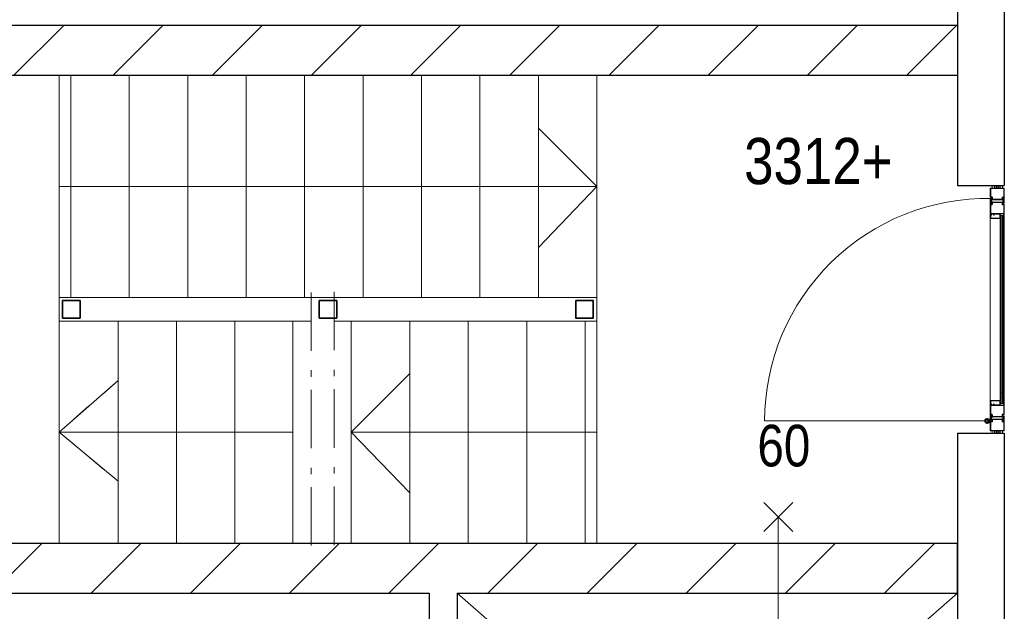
# Model space of a CAD drawing. Header units: millimetres. Extents: x 274611 to 749520, y 175257 to 298905.
# Tile 143 of 251: x 632785 to 636996, y 228432 to 230963. Entities that reach past the tile are written whole.
import ezdxf

# ---------------------------------------------------------------- set-up
doc = ezdxf.new("R2010")
doc.units = ezdxf.units.MM
doc.header["$LTSCALE"] = 400
doc.linetypes.add('STYLE_01', pattern=[0.416641, 0.208282, -0.208359])
doc.linetypes.add('STYLE_06', pattern=[1.041641, 0.625, -0.208282, 0.069427, -0.138931])
for name, color, linetype, lineweight in [('BA-Brandveiligheid', 7, 'Continuous', 15), ('Lijn-afbreek', 140, 'STYLE_06', 15), ('mat-beton (ihwg)', 5, 'Continuous', 25), ('mat-kalkzandsteen', 5, 'Continuous', 25), ('None', 7, 'Continuous', 9), ('Tekst', 140, 'Continuous', 15)]:
    doc.layers.add(name, color=color, linetype=linetype, lineweight=lineweight)
doc.styles.add('Arial Narrow', font='ARIALN.TTF', dxfattribs={"height": 222.25})

# ---------------------------------------------------------------- blocks, each defined once
blk = doc.blocks.new('*X2231')
at = {"layer": 'None', "lineweight": 9}
for p, q in [((-54239.1, 491), (-54025.1, 705)), ((-53814.8, 491), (-53600.8, 705)), ((-53390.5, 491), (-53176.5, 705)), ((-52966.3, 491), (-52752.3, 705)), ((-52542, 491), (-52328, 705)), ((-52117.7, 491), (-51903.7, 705)), ((-51693.5, 491), (-51479.5, 705)), ((-51269.2, 491), (-51055.2, 705)), ((-50845, 491), (-50631, 705)), ((-50420.7, 491), (-50206.7, 705))]:
    blk.add_line(p, q, dxfattribs=at)
blk = doc.blocks.new('*X2239')
at = {"layer": 'None', "lineweight": 9}
for p, q in [((-54146.4, 2705), (-53932.4, 2919)), ((-53722.1, 2705), (-53508.1, 2919)), ((-53297.9, 2705), (-53083.9, 2919)), ((-52873.6, 2705), (-52659.6, 2919)), ((-52449.3, 2705), (-52235.3, 2919)), ((-52025.1, 2705), (-51811.1, 2919)), ((-51600.8, 2705), (-51386.8, 2919)), ((-51176.5, 2705), (-50962.5, 2919)), ((-50752.3, 2705), (-50538.3, 2919)), ((-50328, 2705), (-50114, 2919))]:
    blk.add_line(p, q, dxfattribs=at)
blk = doc.blocks.new('060min Y')
at = {"layer": 'BA-Brandveiligheid', "color": 7, "linetype": 'Continuous', "lineweight": 15}
for p, q in [((-61.7, 480.2), (61.7, 356.7)), ((61.7, 480.2), (-61.7, 356.7)), ((0, -418.5), (0, 418.5)), ((-61.7, -480.2), (61.7, -356.7)), ((61.7, -480.2), (-61.7, -356.7))]:
    blk.add_line(p, q, dxfattribs=at)
at = {"layer": 'BA-Brandveiligheid', "color": 43, "insert": (-89.5, 813), "char_height": 177.8, "attachment_point": 1, "style": 'Arial Narrow'}
blk.add_mtext('60', dxfattribs=at)
blk = doc.blocks.new('*U2495')
at = {"layer": 'None', "color": 43, "linetype": 'Continuous', "lineweight": 9}
for p, q in [((-50108.9, 491), (-52248.9, -1375)), ((-52248.9, 491), (-50108.9, -1375))]:
    blk.add_line(p, q, dxfattribs=at)
blk = doc.blocks.new('*U2583')
at = {"layer": 'None', "color": 8, "lineweight": 5}
blk.add_lwpolyline([(-49951.2, 1175), (-49951.2, 1185), (-49926.2, 1185), (-49926.2, 1175)], close=True, dxfattribs=at)
blk.add_lwpolyline([(-49951.2, 1175), (-49926.2, 1185), (-49926.2, 1175), (-49951.2, 1185)], dxfattribs=at)
blk = doc.blocks.new('*U2584')
at = {"layer": 'None', "color": 8, "linetype": 'Continuous', "lineweight": 5}
for points in [[(-49961.2, 1175), (-49959.6, 1180.4), (-49961.2, 1185), (-49956.2, 1185), (-49951.2, 1185), (-49951.2, 1180), (-49951.2, 1175), (-49956.2, 1175), (-49961.2, 1175)], [(-49916.2, 1175), (-49917.7, 1180.4), (-49916.2, 1185), (-49921.2, 1185), (-49926.2, 1185), (-49926.2, 1180), (-49926.2, 1175), (-49921.2, 1175), (-49916.2, 1175)]]:
    blk.add_open_spline(points, degree=2, knots=[0, 0, 0, 0.253055, 0.253055, 0.502036, 0.502036, 0.751018, 0.751018, 1, 1, 1], dxfattribs=at)
at = {"layer": 'None', "color": 7}
blk.add_blockref('*U2583', (0, 0), dxfattribs=at)
blk = doc.blocks.new('ARCPOLY21')
at = {"layer": 'None', "color": 8, "linetype": 'Continuous', "lineweight": 5}
for p, q in [((603.498816, 714.713573), (603.263974, 713.837028)), ((603.266954, 676.816344), (603.266954, 713.840008)), ((603.266954, 657.33999), (603.266954, 676.816344)), ((604.14046, 715.355217), (603.498816, 714.713573)), ((605.016947, 715.59006), (604.14046, 715.355217)), ((605.016947, 715.59), (641.516924, 715.59)), ((605.016947, 713.837028), (641.51895, 713.837028)), ((605.016947, 676.816344), (605.016947, 713.837028)), ((605.016947, 657.33707), (605.016947, 676.816344)), ((641.748786, 707.210541), (641.513944, 708.087087)), ((641.51895, 715.59006), (642.395437, 715.355217)), ((641.51895, 713.837028), (641.51895, 708.083987)), ((642.39049, 706.568897), (641.748786, 707.210541)), ((643.266976, 706.334054), (642.39049, 706.568897)), ((642.395437, 715.355217), (643.037081, 714.713573)), ((643.037081, 714.713573), (643.271923, 713.837028)), ((643.266976, 713.840008), (643.266976, 708.087087)), ((643.266976, 708.087087), (651.516974, 708.087087)), ((643.268943, 706.333995), (651.518941, 706.333995)), ((651.518941, 708.087087), (652.395487, 707.852185)), ((651.518941, 706.333995), (651.518941, 676.816344)), ((651.518941, 676.816344), (651.518941, 664.837003)), ((652.395487, 707.852185), (653.037071, 707.210541)), ((653.037071, 707.210541), (653.271973, 706.334054)), ((653.266966, 706.337094), (653.266966, 676.816344)), ((653.266966, 676.816344), (653.266966, 664.837003)), ((603.505969, 656.463563), (603.271961, 657.33707)), ((604.145408, 655.824125), (603.505969, 656.463563)), ((605.018973, 655.590057), (604.145408, 655.824125)), ((666.518927, 655.589998), (605.016947, 655.589998)), ((645.26695, 657.33707), (605.018973, 657.33707)), ((642.102242, 662.962556), (641.599953, 661.088109)), ((641.599953, 661.088109), (642.102242, 659.213603)), ((643.47446, 664.334774), (642.102242, 662.962556)), ((642.102242, 659.213603), (643.47446, 657.841384)), ((643.617749, 662.08756), (643.349946, 661.088109)), ((643.349946, 661.088109), (643.617749, 660.088599)), ((645.348966, 664.837062), (643.47446, 664.334774)), ((643.47446, 657.841384), (645.348966, 657.339096)), ((644.349456, 662.819266), (643.617749, 662.08756)), ((643.617749, 660.088599), (644.349456, 659.356892)), ((645.348966, 663.08707), (644.349456, 662.819266)), ((644.349456, 659.356892), (645.348966, 659.089088)), ((651.518941, 664.837003), (645.189941, 664.837003)), ((645.26695, 657.33707), (666.518927, 657.33707)), ((651.516974, 663.08701), (645.348966, 663.08701)), ((645.348966, 659.087062), (666.518927, 659.087062)), ((651.518941, 663.08707), (652.393937, 663.321495)), ((652.393937, 663.321495), (653.034508, 663.962066)), ((653.034508, 663.962066), (653.268933, 664.837062)), ((666.518927, 659.087062), (667.393923, 658.852637)), ((667.393923, 655.821502), (666.518927, 655.587077)), ((667.393923, 658.852637), (668.034494, 658.212066)), ((668.034494, 656.462073), (667.393923, 655.821502)), ((668.034494, 658.212066), (668.268919, 657.33707)), ((668.268919, 657.33707), (668.034494, 656.462073))]:
    blk.add_line(p, q, dxfattribs=at)
blk = doc.blocks.new('ARCPOLY22')
at = {"layer": 'None', "color": 8, "linetype": 'Continuous', "lineweight": 5}
for p, q in [((648.500085, 714.709997), (648.266017, 713.836491)), ((648.266017, 713.836491), (648.500085, 712.962985)), ((649.139583, 715.349495), (648.500085, 714.709997)), ((648.500085, 712.962985), (649.139583, 712.323546)), ((650.013089, 715.583503), (649.139583, 715.349495)), ((649.139583, 712.323546), (650.013089, 712.089479)), ((650.01303, 715.583563), (711.515069, 715.583563)), ((671.365023, 713.836551), (650.013089, 713.836551)), ((671.283066, 712.086558), (650.013089, 712.086558)), ((663.497508, 707.211494), (663.263083, 706.336498)), ((663.265109, 694.357216), (663.265109, 706.336558)), ((663.265109, 664.836466), (663.265109, 694.357216)), ((664.138079, 707.852066), (663.497508, 707.211494)), ((665.013075, 708.086491), (664.138079, 707.852066)), ((665.013075, 706.336558), (671.283066, 706.336558)), ((665.013075, 694.357216), (665.013075, 706.336558)), ((665.013075, 664.839566), (665.013075, 694.357216)), ((665.015101, 708.08655), (671.283066, 708.08655)), ((673.157573, 713.332236), (671.283066, 713.834465)), ((672.282577, 711.816669), (671.283066, 712.084472)), ((671.283066, 708.086491), (672.282577, 708.354354)), ((671.283066, 706.336498), (673.157573, 706.838787)), ((671.365023, 713.836551), (711.515069, 713.836551)), ((673.014224, 711.085021), (672.282577, 711.816669)), ((672.282577, 708.354354), (673.014224, 709.086001)), ((673.282087, 710.085511), (673.014224, 711.085021)), ((673.014224, 709.086001), (673.282087, 710.085511)), ((674.529791, 711.960018), (673.157573, 713.332236)), ((673.157573, 706.838787), (674.529791, 708.211005)), ((675.032079, 710.085511), (674.529791, 711.960018)), ((674.529791, 708.211005), (675.032079, 710.085511)), ((711.515069, 715.583503), (712.388575, 715.349495)), ((711.515069, 713.836551), (711.515069, 694.357216)), ((711.515069, 694.357216), (711.515069, 659.086466)), ((712.388575, 715.349495), (713.028014, 714.709997)), ((713.028014, 714.709997), (713.262081, 713.836491)), ((713.265061, 712.086558), (713.265061, 713.83357)), ((713.265061, 712.086558), (713.265061, 694.357216)), ((713.265061, 694.357216), (713.265061, 659.086525)), ((663.494945, 663.96302), (663.260043, 664.839506)), ((664.136589, 663.321376), (663.494945, 663.96302)), ((665.013075, 663.086534), (664.136589, 663.321376)), ((673.263073, 664.839566), (665.013075, 664.839566)), ((673.2651, 663.086474), (665.015101, 663.086474)), ((673.494935, 656.460047), (673.260093, 657.336533)), ((673.26504, 664.839506), (674.141586, 664.604664)), ((673.2651, 657.333553), (673.2651, 663.086474)), ((674.136579, 655.818403), (673.494935, 656.460047)), ((675.013065, 655.583501), (674.136579, 655.818403)), ((674.141586, 664.604664), (674.78323, 663.96302)), ((674.78323, 663.96302), (675.018072, 663.086534)), ((675.013065, 657.336593), (675.013065, 663.089573)), ((713.265061, 657.336593), (675.013065, 657.336593)), ((711.76511, 655.58356), (675.015092, 655.58356)), ((711.749554, 658.211052), (711.515069, 659.086049)), ((712.390065, 657.570481), (711.749554, 658.211052)), ((711.765051, 655.589461), (731.513083, 655.589461)), ((713.265061, 657.336056), (712.390065, 657.570481)), ((731.513083, 659.086466), (713.265061, 659.086466)), ((713.265061, 657.336473), (731.513083, 657.336473)), ((732.386589, 658.849478), (731.513083, 659.083545)), ((731.513083, 655.589521), (732.386589, 655.823588)), ((733.026028, 658.210039), (732.386589, 658.849478)), ((732.386589, 655.823588), (733.026028, 656.463027)), ((733.260095, 657.336533), (733.026028, 658.210039)), ((733.026028, 656.463027), (733.260095, 657.336533))]:
    blk.add_line(p, q, dxfattribs=at)
blk = doc.blocks.new('ARCPOLY24')
at = {"layer": 'None', "color": 8, "linetype": 'Continuous', "lineweight": 5}
for p, q in [((868.494928, 714.709997), (868.26092, 713.836491)), ((868.26092, 713.836491), (868.494928, 712.962985)), ((869.134426, 715.349495), (868.494928, 714.709997)), ((868.494928, 712.962985), (869.134426, 712.323546)), ((870.007932, 715.583503), (869.134426, 715.349495)), ((869.134426, 712.323546), (870.007932, 712.089479)), ((870.007873, 715.583563), (931.509912, 715.583563)), ((891.359866, 713.836551), (870.007932, 713.836551)), ((891.277909, 712.086558), (870.007932, 712.086558)), ((883.492351, 707.211494), (883.257926, 706.336498)), ((883.259952, 694.357216), (883.259952, 706.336558)), ((883.259952, 664.836466), (883.259952, 694.357216)), ((884.132922, 707.852066), (883.492351, 707.211494)), ((885.007918, 708.086491), (884.132922, 707.852066)), ((885.007918, 706.336558), (891.277909, 706.336558)), ((885.007918, 694.357216), (885.007918, 706.336558)), ((885.007918, 664.839566), (885.007918, 694.357216)), ((885.009944, 708.08655), (891.277909, 708.08655)), ((893.152416, 713.332236), (891.277909, 713.834465)), ((892.27742, 711.816669), (891.277909, 712.084472)), ((891.277909, 708.086491), (892.27742, 708.354354)), ((891.277909, 706.336498), (893.152416, 706.838787)), ((891.359866, 713.836551), (931.509912, 713.836551)), ((893.009067, 711.085021), (892.27742, 711.816669)), ((892.27742, 708.354354), (893.009067, 709.086001)), ((893.27693, 710.085511), (893.009067, 711.085021)), ((893.009067, 709.086001), (893.27693, 710.085511)), ((894.524634, 711.960018), (893.152416, 713.332236)), ((893.152416, 706.838787), (894.524634, 708.211005)), ((895.026922, 710.085511), (894.524634, 711.960018)), ((894.524634, 708.211005), (895.026922, 710.085511)), ((931.509912, 715.583503), (932.383418, 715.349495)), ((931.509912, 713.836551), (931.509912, 694.357216)), ((931.509912, 694.357216), (931.509912, 659.086466)), ((932.383418, 715.349495), (933.022857, 714.709997)), ((933.022857, 714.709997), (933.256924, 713.836491)), ((933.259904, 712.086558), (933.259904, 713.83357)), ((933.259904, 712.086558), (933.259904, 694.357216)), ((933.259904, 694.357216), (933.259904, 659.086525)), ((883.489788, 663.96302), (883.254886, 664.839506)), ((884.131432, 663.321376), (883.489788, 663.96302)), ((885.007918, 663.086534), (884.131432, 663.321376)), ((893.257916, 664.839566), (885.007918, 664.839566)), ((893.259943, 663.086474), (885.009944, 663.086474)), ((893.489778, 656.460047), (893.254936, 657.336533)), ((893.259883, 664.839506), (894.136429, 664.604664)), ((893.259943, 657.333553), (893.259943, 663.086474)), ((894.131422, 655.818403), (893.489778, 656.460047)), ((895.007908, 655.583501), (894.131422, 655.818403)), ((894.136429, 664.604664), (894.778073, 663.96302)), ((894.778073, 663.96302), (895.012915, 663.086534)), ((895.007908, 657.336593), (895.007908, 663.089573)), ((933.259904, 657.336593), (895.007908, 657.336593)), ((931.759953, 655.58356), (895.009935, 655.58356)), ((931.744397, 658.211052), (931.509912, 659.086049)), ((932.384908, 657.570481), (931.744397, 658.211052)), ((931.759894, 655.589461), (951.507926, 655.589461)), ((933.259904, 657.335997), (932.384908, 657.570481)), ((951.507926, 659.086466), (933.259904, 659.086466)), ((933.259904, 657.336473), (951.507926, 657.336473)), ((952.381432, 658.849478), (951.507926, 659.083545)), ((951.507926, 655.589521), (952.381432, 655.823588)), ((953.020871, 658.210039), (952.381432, 658.849478)), ((952.381432, 655.823588), (953.020871, 656.463027)), ((953.254938, 657.336533), (953.020871, 658.210039)), ((953.020871, 656.463027), (953.254938, 657.336533))]:
    blk.add_line(p, q, dxfattribs=at)
blk = doc.blocks.new('*U2585')
at = {"layer": 'None', "color": 8, "lineweight": 5}
blk.add_lwpolyline([(-49951.2, 2224), (-49951.2, 2234), (-49926.2, 2234), (-49926.2, 2224)], close=True, dxfattribs=at)
blk.add_lwpolyline([(-49951.2, 2224), (-49926.2, 2234), (-49926.2, 2224), (-49951.2, 2234)], dxfattribs=at)
blk = doc.blocks.new('*U2586')
at = {"layer": 'None', "color": 8, "linetype": 'Continuous', "lineweight": 5}
for points in [[(-49961.2, 2224), (-49959.6, 2229.3), (-49961.2, 2234), (-49956.2, 2234), (-49951.2, 2234), (-49951.2, 2229), (-49951.2, 2224), (-49956.2, 2224), (-49961.2, 2224)], [(-49916.2, 2224), (-49917.7, 2229.3), (-49916.2, 2234), (-49921.2, 2234), (-49926.2, 2234), (-49926.2, 2229), (-49926.2, 2224), (-49921.2, 2224), (-49916.2, 2224)]]:
    blk.add_open_spline(points, degree=2, knots=[0, 0, 0, 0.253055, 0.253055, 0.502036, 0.502036, 0.751018, 0.751018, 1, 1, 1], dxfattribs=at)
at = {"layer": 'None', "color": 7}
blk.add_blockref('*U2585', (0, 0), dxfattribs=at)
blk = doc.blocks.new('*U2587')
at = {"layer": 'None', "color": 8, "linetype": 'Continuous', "lineweight": 5}
for p, q in [((-49965.3, 2178.1), (-49965.4, 2177.5)), ((-49965.4, 2163.9), (-49965.4, 2177.5)), ((-49965.4, 2163.9), (-49965.3, 2163.9)), ((-49965.3, 2162.5), (-49965.4, 2162.5)), ((-49965.4, 2162.5), (-49965.4, 2156.8)), ((-49965.4, 2156.8), (-49964, 2155.4)), ((-49964.9, 2178.5), (-49965.3, 2178.1)), ((-49965.3, 2163.9), (-49965, 2163.6)), ((-49965.1, 2162.8), (-49965.3, 2162.5)), ((-49964.9, 2163.2), (-49965.1, 2162.8)), ((-49965, 2163.6), (-49964.9, 2163.2)), ((-49964.3, 2178.6), (-49964.9, 2178.5)), ((-49964.2, 2177.4), (-49964.4, 2177.3)), ((-49964.4, 2177.3), (-49964.4, 2177.2)), ((-49964.4, 2175.4), (-49964.4, 2177.2)), ((-49964.4, 2175.4), (-49964.2, 2172.7)), ((-49963.8, 2178.5), (-49964.3, 2178.6)), ((-49964, 2177.3), (-49964.2, 2177.4)), ((-49964.2, 2172.7), (-49963.5, 2167.1)), ((-49961.2, 2173), (-49964, 2177.3)), ((-49964, 2155.4), (-49963.9, 2155.3)), ((-49963.9, 2155.3), (-49963.6, 2155.3)), ((-49963.4, 2178.1), (-49963.8, 2178.5)), ((-49963.6, 2155.3), (-49963.4, 2155.4)), ((-49963.3, 2166.7), (-49963.5, 2167.1)), ((-49963.5, 2157.5), (-49963.3, 2157.7)), ((-49963.4, 2157.4), (-49963.5, 2157.5)), ((-49960.4, 2173.5), (-49963.4, 2178.1)), ((-49963.4, 2161.1), (-49963.1, 2163.1)), ((-49963.4, 2158.9), (-49961.5, 2162.5)), ((-49963.3, 2161), (-49963.4, 2161.1)), ((-49963.4, 2155.4), (-49961.5, 2158.9)), ((-49963.3, 2157.7), (-49963.4, 2158.9)), ((-49963.2, 2157.4), (-49963.4, 2157.4)), ((-49962.8, 2166.3), (-49963.3, 2166.7)), ((-49963.1, 2161), (-49963.3, 2161)), ((-49962.2, 2159.3), (-49963.2, 2157.7)), ((-49963.2, 2157.7), (-49963.1, 2157.5)), ((-49963.1, 2157.5), (-49963.2, 2157.4)), ((-49963.1, 2163.1), (-49962.9, 2163.6)), ((-49962.1, 2162.8), (-49963.1, 2161)), ((-49962.9, 2163.6), (-49962.6, 2163.9)), ((-49962.8, 2166.3), (-49959.2, 2165.1)), ((-49962.6, 2163.9), (-49962.1, 2164)), ((-49961.8, 2159.5), (-49962.2, 2159.3)), ((-49958.6, 2164), (-49962.1, 2164)), ((-49961.8, 2162.9), (-49962.1, 2162.8)), ((-49961.5, 2162.8), (-49961.8, 2162.9)), ((-49961.5, 2159.3), (-49961.8, 2159.5)), ((-49961.5, 2162.5), (-49961.5, 2162.8)), ((-49961.5, 2158.9), (-49961.5, 2159.3)), ((-49961, 2172.8), (-49961.2, 2173)), ((-49960.8, 2172.8), (-49961, 2172.8)), ((-49960.6, 2172.9), (-49960.8, 2172.8)), ((-49960.4, 2173), (-49960.6, 2172.9)), ((-49960.6, 2172.9), (-49960.6, 2172.9)), ((-49960.4, 2173.5), (-49960.4, 2173.3)), ((-49960.4, 2173.3), (-49960.4, 2173)), ((-49958.8, 2164.9), (-49959.2, 2165.1)), ((-49958.5, 2164.6), (-49958.8, 2164.9)), ((-49958.4, 2164.1), (-49958.6, 2164)), ((-49958.5, 2164.6), (-49958.4, 2164.2)), ((-49958.4, 2164.2), (-49958.4, 2164.1)), ((-49919.5, 2173.8), (-49919.3, 2174)), ((-49919.5, 2173.7), (-49919.5, 2173.8)), ((-49919.4, 2173.4), (-49919.5, 2173.7)), ((-49919.4, 2173.4), (-49919.1, 2173)), ((-49919.3, 2174), (-49915.8, 2173.9)), ((-49919.1, 2173), (-49918.7, 2172.8)), ((-49915.1, 2171.6), (-49918.7, 2172.8)), ((-49917.5, 2164.9), (-49917.3, 2165.1)), ((-49917.5, 2164.6), (-49917.5, 2164.9)), ((-49917.4, 2164.4), (-49917.5, 2164.6)), ((-49917.4, 2164.4), (-49914.5, 2159.8)), ((-49917.3, 2165.1), (-49917.3, 2165.1)), ((-49917.3, 2165.1), (-49917, 2165.1)), ((-49917, 2165.1), (-49916.8, 2165.1)), ((-49916.8, 2165.1), (-49916.7, 2164.9)), ((-49916.7, 2164.9), (-49913.8, 2160.7)), ((-49914.5, 2182.5), (-49916.4, 2179)), ((-49916.4, 2179), (-49916.4, 2178.6)), ((-49914.5, 2179), (-49916.4, 2175.4)), ((-49916.4, 2178.6), (-49916.1, 2178.4)), ((-49916.4, 2175.4), (-49916.4, 2175.1)), ((-49916.4, 2175.1), (-49916.1, 2175)), ((-49916.1, 2178.4), (-49915.7, 2178.6)), ((-49916.1, 2175), (-49915.8, 2175.2)), ((-49915.8, 2175.2), (-49914.8, 2176.9)), ((-49915.3, 2174), (-49915.8, 2173.9)), ((-49915.7, 2178.6), (-49914.7, 2180.2)), ((-49915, 2174.3), (-49915.3, 2174)), ((-49915.1, 2171.6), (-49914.6, 2171.3)), ((-49914.8, 2174.8), (-49915, 2174.3)), ((-49914.8, 2180.4), (-49914.7, 2180.6)), ((-49914.7, 2180.2), (-49914.8, 2180.4)), ((-49914.8, 2176.9), (-49914.6, 2177)), ((-49914.5, 2176.8), (-49914.8, 2174.8)), ((-49914.7, 2180.6), (-49914.5, 2180.6)), ((-49914.6, 2177), (-49914.5, 2176.8)), ((-49914.6, 2171.3), (-49914.4, 2170.8)), ((-49914.3, 2182.6), (-49914.5, 2182.5)), ((-49914.5, 2180.6), (-49914.4, 2180.4)), ((-49914.4, 2180.4), (-49914.5, 2180.2)), ((-49914.5, 2180.2), (-49914.5, 2179)), ((-49914.5, 2159.8), (-49914.1, 2159.5)), ((-49913.7, 2165.2), (-49914.4, 2170.8)), ((-49914, 2182.7), (-49914.3, 2182.6)), ((-49914.1, 2159.5), (-49913.5, 2159.3)), ((-49913.8, 2182.6), (-49914, 2182.7)), ((-49912.4, 2181.1), (-49913.8, 2182.6)), ((-49913.8, 2160.7), (-49913.7, 2160.6)), ((-49913.5, 2162.6), (-49913.7, 2165.2)), ((-49913.7, 2160.6), (-49913.5, 2160.7)), ((-49913.5, 2162.6), (-49913.5, 2160.8)), ((-49913.5, 2160.7), (-49913.5, 2160.8)), ((-49913.5, 2159.3), (-49913, 2159.4)), ((-49913, 2174.7), (-49912.8, 2175.1)), ((-49912.9, 2174.3), (-49913, 2174.7)), ((-49913, 2159.4), (-49912.6, 2159.8)), ((-49912.6, 2174), (-49912.9, 2174.3)), ((-49912.8, 2175.1), (-49912.5, 2175.4)), ((-49912.4, 2174), (-49912.6, 2174)), ((-49912.6, 2159.8), (-49912.4, 2160.4)), ((-49912.5, 2175.4), (-49912.4, 2175.4)), ((-49912.4, 2175.4), (-49912.4, 2181.1)), ((-49912.4, 2174), (-49912.4, 2160.4)), ((-49968.9, 2119.3), (-49968.9, 1365)), ((-49968.4, 2111.7), (-49968.1, 2112.8)), ((-49968.4, 2111.7), (-49968.4, 2095.3)), ((-49968.1, 2112.8), (-49967.3, 2113.7)), ((-49967.3, 2113.7), (-49966.1, 2114)), ((-49967.2, 2111.7), (-49967.1, 2112.2)), ((-49967.2, 2111.7), (-49967.2, 2095.2)), ((-49967.1, 2112.2), (-49966.7, 2112.6)), ((-49966.7, 2112.6), (-49966.1, 2112.7)), ((-49966.1, 2114), (-49965, 2113.7)), ((-49966.1, 2112.7), (-49965.6, 2112.6)), ((-49965.6, 2112.6), (-49965.2, 2112.2)), ((-49965.2, 2111.3), (-49965.5, 2107.6)), ((-49964.3, 2107.4), (-49965.5, 2107.6)), ((-49965.2, 2112.2), (-49965.1, 2111.7)), ((-49965.1, 2111.7), (-49965.2, 2111.3)), ((-49965, 2113.7), (-49964.1, 2112.8)), ((-49963.9, 2111.1), (-49964.3, 2107.4)), ((-49964.1, 2112.8), (-49963.8, 2111.7)), ((-49963.8, 2111.7), (-49963.9, 2111.1)), ((-49956.2, 2113.1), (-49956.4, 2112.1)), ((-49956.4, 2112.1), (-49956.2, 2111.2)), ((-49955.5, 2113.8), (-49956.2, 2113.1)), ((-49955.9, 2110.9), (-49953.2, 2108.2)), ((-49954.5, 2114), (-49955.5, 2113.8)), ((-49955, 2112.4), (-49955.1, 2112.1)), ((-49955.1, 2112.1), (-49955.1, 2111.8)), ((-49955.1, 2111.8), (-49955, 2111.7)), ((-49954.8, 2112.6), (-49955, 2112.4)), ((-49955, 2111.7), (-49952.3, 2109.1)), ((-49954.5, 2112.7), (-49954.8, 2112.6)), ((-49944.7, 2114), (-49954.5, 2114)), ((-49927.7, 2112.7), (-49954.5, 2112.7)), ((-49952.3, 2109.1), (-49953.2, 2108.2)), ((-49927.7, 2114), (-49927, 2113.8)), ((-49927.7, 2095.2), (-49927.7, 2112.7)), ((-49927.1, 2113.8), (-49926.6, 2113.3)), ((-49926.6, 2113.3), (-49926.5, 2112.7)), ((-49926.5, 2095.3), (-49926.5, 2112.7)), ((-49916.9, 2106.5), (-49926.5, 2106.5)), ((-49921.9, 1383), (-49921.9, 2106.5)), ((-49916.9, 1383), (-49916.9, 2106.5)), ((-49908.9, 2119.3), (-49908.9, 1365)), ((-49968.4, 2095.3), (-49968.3, 2094.6)), ((-49968.3, 2094.6), (-49967.8, 2094.2)), ((-49967.8, 2094.2), (-49967.1, 2094)), ((-49967.2, 2095.2), (-49927.7, 2095.2)), ((-49967.1, 2094), (-49944.7, 2094)), ((-49954.7, 2094), (-49938.9, 2094)), ((-49944.7, 2094), (-49927.6, 2094)), ((-49927.6, 2094), (-49926.9, 2094.2)), ((-49926.9, 2094.2), (-49926.5, 2094.6)), ((-49926.6, 2094.6), (-49926.5, 2095.3)), ((-49921.9, 2096.5), (-49926.5, 2096.5)), ((-49926.5, 2096.5), (-49926.5, 1365)), ((-49910.4, 2094), (-49916.9, 2094)), ((-49912.4, 2095.7), (-49912.4, 1365)), ((-49968.9, 1286.5), (-49968.9, 1365)), ((-49926.5, 1365), (-49926.5, 1333.8)), ((-49912.4, 1365), (-49912.4, 1333.8)), ((-49908.9, 1286.5), (-49908.9, 1365)), ((-49968.4, 1313.7), (-49968.3, 1314.4)), ((-49968.4, 1297.3), (-49968.4, 1313.7)), ((-49968.3, 1314.4), (-49967.8, 1314.8)), ((-49967.8, 1314.8), (-49967.1, 1315)), ((-49967.2, 1313.7), (-49927.7, 1313.7)), ((-49967.2, 1297.3), (-49967.2, 1313.7)), ((-49967.1, 1315), (-49944.7, 1315)), ((-49954.7, 1315), (-49938.9, 1315)), ((-49944.7, 1315), (-49938.9, 1315)), ((-49944.7, 1315), (-49927.6, 1315)), ((-49927.7, 1313.7), (-49927.7, 1296.2)), ((-49927.6, 1315), (-49926.9, 1314.8)), ((-49926.9, 1314.8), (-49926.5, 1314.4)), ((-49926.6, 1314.4), (-49926.5, 1313.7)), ((-49926.5, 1313.7), (-49926.5, 1347.5)), ((-49926.5, 1313.7), (-49926.5, 1296.3)), ((-49921.9, 1312.5), (-49926.5, 1312.5)), ((-49921.9, 1347.5), (-49921.9, 1302.5)), ((-49916.9, 1347.5), (-49916.9, 1302.5)), ((-49910.4, 1315), (-49916.9, 1315)), ((-49912.4, 1313.2), (-49912.4, 1333.8)), ((-49968.4, 1297.3), (-49968.1, 1296.1)), ((-49968.1, 1296.1), (-49967.3, 1295.3)), ((-49967.3, 1295.3), (-49966.1, 1295)), ((-49967.2, 1297.3), (-49967.1, 1296.8)), ((-49967.1, 1296.8), (-49966.7, 1296.4)), ((-49966.7, 1296.4), (-49966.1, 1296.2)), ((-49966.1, 1296.2), (-49965.6, 1296.4)), ((-49966.1, 1295), (-49965, 1295.3)), ((-49965.6, 1296.4), (-49965.2, 1296.8)), ((-49964.3, 1301.5), (-49965.5, 1301.4)), ((-49965.2, 1297.7), (-49965.5, 1301.4)), ((-49965.1, 1297.3), (-49965.2, 1297.7)), ((-49965.2, 1296.8), (-49965.1, 1297.3)), ((-49965, 1295.3), (-49964.1, 1296.1)), ((-49963.9, 1297.8), (-49964.3, 1301.5)), ((-49964.1, 1296.1), (-49963.8, 1297.3)), ((-49963.8, 1297.3), (-49963.9, 1297.8)), ((-49956.4, 1296.8), (-49956.2, 1297.8)), ((-49956.2, 1295.9), (-49956.4, 1296.8)), ((-49956.2, 1297.8), (-49955.9, 1298.1)), ((-49955.5, 1295.2), (-49956.2, 1295.9)), ((-49955.9, 1298.1), (-49953.2, 1300.8)), ((-49954.5, 1295), (-49955.5, 1295.2)), ((-49955.1, 1297.2), (-49955, 1297.3)), ((-49955.1, 1296.8), (-49955.1, 1297.2)), ((-49955, 1296.5), (-49955.1, 1296.8)), ((-49955, 1297.3), (-49952.3, 1299.9)), ((-49954.8, 1296.3), (-49955, 1296.5)), ((-49954.5, 1296.2), (-49954.8, 1296.3)), ((-49927.7, 1296.2), (-49954.5, 1296.2)), ((-49944.7, 1295), (-49954.5, 1295)), ((-49952.3, 1299.9), (-49953.2, 1300.8)), ((-49927.7, 1295), (-49927, 1295.2)), ((-49927.1, 1295.2), (-49926.6, 1295.6)), ((-49926.6, 1295.6), (-49926.5, 1296.3)), ((-49916.9, 1302.5), (-49926.5, 1302.5)), ((-50000.9, 1227.5), (-49974.2, 1227.5)), ((-49992.6, 1230.1), (-49992.9, 1227.5)), ((-49992.6, 1224.9), (-49992.9, 1227.5)), ((-49991.6, 1232.5), (-49992.6, 1230.1)), ((-49991.6, 1222.5), (-49992.6, 1224.9)), ((-49990, 1234.6), (-49991.6, 1232.5)), ((-49990, 1220.4), (-49991.6, 1222.5)), ((-49990.8, 1227.5), (-49990.6, 1229.6)), ((-49990.8, 1227.5), (-49990.6, 1225.4)), ((-49990.6, 1229.6), (-49989.8, 1231.5)), ((-49990.6, 1225.4), (-49989.8, 1223.5)), ((-49987.9, 1236.2), (-49990, 1234.6)), ((-49989.8, 1231.5), (-49988.5, 1233.2)), ((-49989.8, 1223.5), (-49988.5, 1221.8)), ((-49988.5, 1233.2), (-49986.8, 1234.4)), ((-49988.5, 1221.8), (-49986.8, 1220.6)), ((-49985.4, 1237.2), (-49987.9, 1236.2)), ((-49986.8, 1234.4), (-49984.9, 1235.2)), ((-49982.8, 1237.6), (-49985.4, 1237.2)), ((-49984.9, 1235.2), (-49982.8, 1235.5)), ((-49982.8, 1215.1), (-49982.8, 1240.2)), ((-49982.8, 1237.6), (-49980.2, 1237.2)), ((-49980.8, 1235.2), (-49982.8, 1235.5)), ((-49978.8, 1234.4), (-49980.8, 1235.2)), ((-49980.2, 1237.2), (-49977.8, 1236.2)), ((-49977.2, 1233.2), (-49978.8, 1234.4)), ((-49977.2, 1221.8), (-49978.8, 1220.6)), ((-49970.2, 1232), (-49977.8, 1236.2)), ((-49977.8, 1236.2), (-49975.7, 1234.6)), ((-49970.3, 1222.7), (-49977.8, 1218.7)), ((-49975.9, 1231.5), (-49977.2, 1233.2)), ((-49975.9, 1223.5), (-49977.2, 1221.8)), ((-49975.1, 1229.6), (-49975.9, 1231.5)), ((-49975.1, 1225.4), (-49975.9, 1223.5)), ((-49975.7, 1234.6), (-49974.1, 1232.5)), ((-49975.7, 1220.4), (-49974.1, 1222.5)), ((-49974.8, 1227.5), (-49975.1, 1229.6)), ((-49974.8, 1227.5), (-49975.1, 1225.4)), ((-49974.1, 1232.5), (-49973.1, 1230.1)), ((-49969.8, 1230.4), (-49974.1, 1222.4)), ((-49974.1, 1222.5), (-49973.1, 1224.9)), ((-49973.1, 1230.1), (-49972.8, 1227.5)), ((-49973.1, 1224.9), (-49972.8, 1227.5)), ((-49969.7, 1224.9), (-49971.3, 1227.7)), ((-49969.7, 1224.9), (-49970.3, 1222.7)), ((-49969.8, 1230.4), (-49970.2, 1232)), ((-49965.4, 1252.2), (-49964, 1253.6)), ((-49965.4, 1246.5), (-49965.4, 1252.2)), ((-49965.3, 1246.5), (-49965.4, 1246.5)), ((-49965.4, 1245), (-49965.3, 1245.1)), ((-49965.4, 1245), (-49965.4, 1231.5)), ((-49965.3, 1230.9), (-49965.4, 1231.5)), ((-49965.1, 1246.2), (-49965.3, 1246.5)), ((-49965.3, 1245.1), (-49965, 1245.4)), ((-49964.9, 1230.5), (-49965.3, 1230.9)), ((-49964.9, 1245.8), (-49965.1, 1246.2)), ((-49965, 1245.4), (-49964.9, 1245.8)), ((-49964.3, 1230.4), (-49964.9, 1230.5)), ((-49964.4, 1233.6), (-49964.2, 1236.2)), ((-49964.4, 1233.6), (-49964.4, 1231.8)), ((-49964.4, 1231.7), (-49964.4, 1231.8)), ((-49964.2, 1231.6), (-49964.4, 1231.7)), ((-49963.8, 1230.5), (-49964.3, 1230.4)), ((-49964.2, 1236.2), (-49963.5, 1241.8)), ((-49964, 1231.7), (-49964.2, 1231.6)), ((-49964, 1253.6), (-49963.9, 1253.7)), ((-49961.2, 1236), (-49964, 1231.7)), ((-49963.9, 1253.7), (-49963.6, 1253.7)), ((-49963.4, 1230.9), (-49963.8, 1230.5)), ((-49963.6, 1253.7), (-49963.4, 1253.5)), ((-49963.4, 1251.6), (-49963.5, 1251.5)), ((-49963.5, 1251.5), (-49963.3, 1251.3)), ((-49963.3, 1242.3), (-49963.5, 1241.8)), ((-49963.4, 1253.5), (-49961.5, 1250.1)), ((-49963.2, 1251.6), (-49963.4, 1251.6)), ((-49963.3, 1251.3), (-49963.4, 1250)), ((-49963.4, 1250), (-49961.5, 1246.5)), ((-49963.3, 1248), (-49963.4, 1247.8)), ((-49963.4, 1247.8), (-49963.1, 1245.8)), ((-49960.4, 1235.5), (-49963.4, 1230.9)), ((-49963.1, 1247.9), (-49963.3, 1248)), ((-49962.8, 1242.7), (-49963.3, 1242.3)), ((-49963.1, 1251.5), (-49963.2, 1251.6)), ((-49963.2, 1251.3), (-49963.1, 1251.5)), ((-49962.2, 1249.7), (-49963.2, 1251.3)), ((-49962.1, 1246.2), (-49963.1, 1247.9)), ((-49963.1, 1245.8), (-49962.9, 1245.4)), ((-49962.9, 1245.4), (-49962.6, 1245.1)), ((-49962.8, 1242.7), (-49959.2, 1243.8)), ((-49962.6, 1245.1), (-49962.1, 1245)), ((-49961.8, 1249.5), (-49962.2, 1249.7)), ((-49961.8, 1246), (-49962.1, 1246.2)), ((-49958.6, 1245), (-49962.1, 1245)), ((-49961.5, 1249.7), (-49961.8, 1249.5)), ((-49961.5, 1246.2), (-49961.8, 1246)), ((-49961.5, 1250.1), (-49961.5, 1249.7)), ((-49961.5, 1246.5), (-49961.5, 1246.2)), ((-49961, 1236.1), (-49961.2, 1236)), ((-49960.8, 1236.2), (-49961, 1236.1)), ((-49960.6, 1236.1), (-49960.8, 1236.2)), ((-49960.6, 1236.1), (-49960.6, 1236.1)), ((-49960.4, 1235.9), (-49960.6, 1236.1)), ((-49960.4, 1235.7), (-49960.4, 1235.9)), ((-49960.4, 1235.5), (-49960.4, 1235.7)), ((-49958.8, 1244), (-49959.2, 1243.8)), ((-49958.5, 1244.4), (-49958.8, 1244)), ((-49958.4, 1244.8), (-49958.6, 1245)), ((-49958.5, 1244.4), (-49958.4, 1244.7)), ((-49958.4, 1244.7), (-49958.4, 1244.8)), ((-49919.4, 1235.6), (-49919.5, 1235.2)), ((-49919.5, 1235.2), (-49919.5, 1235.1)), ((-49919.5, 1235.1), (-49919.3, 1235)), ((-49919.4, 1235.6), (-49919.1, 1235.9)), ((-49919.3, 1235), (-49915.8, 1235)), ((-49919.1, 1235.9), (-49918.7, 1236.2)), ((-49915.1, 1237.3), (-49918.7, 1236.2)), ((-49917.4, 1244.5), (-49917.5, 1244.3)), ((-49917.5, 1244.3), (-49917.5, 1244)), ((-49917.5, 1244), (-49917.3, 1243.9)), ((-49917.4, 1244.5), (-49914.5, 1249.1)), ((-49917.3, 1243.9), (-49917.3, 1243.9)), ((-49917.3, 1243.9), (-49917, 1243.8)), ((-49917, 1243.8), (-49916.8, 1243.9)), ((-49916.8, 1243.9), (-49916.7, 1244)), ((-49916.7, 1244), (-49913.8, 1248.3)), ((-49916.4, 1233.8), (-49916.1, 1233.9)), ((-49916.4, 1233.5), (-49916.4, 1233.8)), ((-49914.5, 1229.9), (-49916.4, 1233.5)), ((-49916.4, 1230.3), (-49916.1, 1230.5)), ((-49916.4, 1229.9), (-49916.4, 1230.3)), ((-49914.5, 1226.4), (-49916.4, 1229.9)), ((-49916.1, 1233.9), (-49915.8, 1233.8)), ((-49916.1, 1230.5), (-49915.7, 1230.3)), ((-49915.3, 1234.9), (-49915.8, 1235)), ((-49915.8, 1233.8), (-49914.8, 1232)), ((-49915.7, 1230.3), (-49914.7, 1228.7)), ((-49915, 1234.6), (-49915.3, 1234.9)), ((-49915.1, 1237.3), (-49914.6, 1237.7)), ((-49914.8, 1234.2), (-49915, 1234.6)), ((-49914.5, 1232.1), (-49914.8, 1234.2)), ((-49914.8, 1232), (-49914.6, 1232)), ((-49914.7, 1228.7), (-49914.8, 1228.5)), ((-49914.8, 1228.5), (-49914.7, 1228.4)), ((-49914.7, 1228.4), (-49914.5, 1228.4)), ((-49914.6, 1237.7), (-49914.4, 1238.1)), ((-49914.6, 1232), (-49914.5, 1232.1)), ((-49914.5, 1249.1), (-49914.1, 1249.5)), ((-49914.5, 1228.7), (-49914.5, 1229.9)), ((-49914.4, 1228.5), (-49914.5, 1228.7)), ((-49914.5, 1228.4), (-49914.4, 1228.5)), ((-49914.3, 1226.3), (-49914.5, 1226.4)), ((-49913.7, 1243.8), (-49914.4, 1238.1)), ((-49914, 1226.3), (-49914.3, 1226.3)), ((-49914.1, 1249.5), (-49913.5, 1249.6)), ((-49913.8, 1226.4), (-49914, 1226.3)), ((-49913.8, 1248.3), (-49913.7, 1248.4)), ((-49912.4, 1227.8), (-49913.8, 1226.4)), ((-49913.7, 1248.4), (-49913.5, 1248.3)), ((-49913.5, 1246.4), (-49913.7, 1243.8)), ((-49913.5, 1249.6), (-49913, 1249.5)), ((-49913.5, 1248.3), (-49913.5, 1248.2)), ((-49913.5, 1246.4), (-49913.5, 1248.2)), ((-49913, 1249.5), (-49912.6, 1249.1)), ((-49912.9, 1234.6), (-49913, 1234.2)), ((-49913, 1234.2), (-49912.8, 1233.8)), ((-49912.6, 1234.9), (-49912.9, 1234.6)), ((-49912.8, 1233.8), (-49912.5, 1233.5)), ((-49912.6, 1249.1), (-49912.4, 1248.5)), ((-49912.4, 1235), (-49912.6, 1234.9)), ((-49912.5, 1233.5), (-49912.4, 1233.5)), ((-49912.4, 1235), (-49912.4, 1248.5)), ((-49912.4, 1233.5), (-49912.4, 1227.8)), ((-49987.9, 1218.8), (-49990, 1220.4)), ((-49985.4, 1217.8), (-49987.9, 1218.8)), ((-49986.8, 1220.6), (-49984.9, 1219.8)), ((-49982.8, 1217.4), (-49985.4, 1217.8)), ((-49984.9, 1219.8), (-49982.8, 1219.5)), ((-49980.8, 1219.8), (-49982.8, 1219.5)), ((-49982.8, 1217.4), (-49980.2, 1217.8)), ((-49978.8, 1220.6), (-49980.8, 1219.8)), ((-49980.2, 1217.8), (-49977.8, 1218.8)), ((-49977.8, 1218.8), (-49975.7, 1220.4))]:
    blk.add_line(p, q, dxfattribs=at)
at = {"layer": 'None', "color": 8, "lineweight": 5}
blk.add_line((-49910.7, 2159), (-49910.7, 2154), dxfattribs=at)
at = {"layer": 'None', "color": 43, "linetype": 'Continuous', "lineweight": 9}
blk.add_line((-49982.8, 1227.6), (-50934.3, 1227.6), dxfattribs=at)
at = {"layer": 'None', "color": 8, "linetype": 'Continuous', "lineweight": 5}
for points in [[(-49921.9, 1365), (-49921.9, 2106.5), (-49916.9, 2106.5), (-49916.9, 1365)], [(-49921.9, 1365), (-49921.9, 1302.5), (-49916.9, 1302.5), (-49916.9, 1365)]]:
    blk.add_lwpolyline(points, dxfattribs=at)
blk.add_lwpolyline([(-49916.9, 1347.5), (-49921.9, 1347.5), (-49921.9, 1302.5), (-49916.9, 1302.5)], close=True, dxfattribs=at)
at = {"layer": 'None', "color": 43, "linetype": 'Continuous', "lineweight": 9}
blk.add_arc((-49982.8, 1227.6), 951.5, 88.994, 180, dxfattribs=at)
at = {"layer": 'None', "color": 8, "linetype": 'Continuous', "lineweight": 5}
for centre, radius, start, end in [((-49972.4, 1237.3), 3.57, 243.3356, 350.5891), ((-49972.1, 1218.2), 3.18, 358.6813, 117.3692), ((-49971.5, 1232.2), 4.69, 273.809, 332.009), ((-49972.3, 1221.8), 5.78, 32.8137, 79.084)]:
    blk.add_arc(centre, radius, start, end, dxfattribs=at)
at = {"layer": 'None', "color": 7}
for name in ['*U2586', '*U2584']:
    blk.add_blockref(name, (0, 0), dxfattribs=at)
at = {"layer": 'None', "color": 8, "xscale": -1, "rotation": 90}
for name, p in [('ARCPOLY21', (-49253.4, 2827.2)), ('ARCPOLY24', (-49253.4, 3047.2))]:
    blk.add_blockref(name, p, dxfattribs=at)
at = {"layer": 'None', "color": 8, "rotation": 90}
for name in ['ARCPOLY22', 'ARCPOLY21']:
    blk.add_blockref(name, (-49253.4, 581.7), dxfattribs=at)

msp = doc.modelspace()

# ---------------------------------------------------------------- linework, layer by layer
at = {"layer": 'Lijn-afbreek', "lineweight": 15}
for p, q in [((634031.22222, 229796.52494), (634031.22222, 228641.52494)), ((634031.22222, 229796.52494), (634031.22222, 228641.52494)), ((634130.32867, 229798.74408), (634130.32867, 228643.74408)), ((634130.32867, 229798.74408), (634130.32867, 228643.74408))]:
    msp.add_line(p, q, dxfattribs=at)
at = {"layer": 'mat-beton (ihwg)', "lineweight": 25}
for p, q in [((636796.28989, 232923.74408), (636796.28989, 230253.74408)), ((636996.28989, 232923.74408), (636996.28989, 230253.74408)), ((636796.28989, 230253.74408), (636996.28989, 230253.74408)), ((636796.28989, 229193.74408), (636796.28989, 226523.74408)), ((636796.28989, 229193.74408), (636996.28989, 229193.74408)), ((636996.28989, 229193.74408), (636996.28989, 226523.74408))]:
    msp.add_line(p, q, dxfattribs=at)
at = {"layer": 'mat-kalkzandsteen', "lineweight": 25}
for p, q in [((636796.28989, 230937.74408), (631431.28989, 230937.74408)), ((636796.28989, 230937.74408), (636796.28989, 230723.74408)), ((636796.28989, 230723.74408), (631217.28989, 230723.74408)), ((631217.28989, 228723.74408), (636796.28989, 228723.74408)), ((636796.28989, 228509.74408), (636796.28989, 228723.74408)), ((631431.28989, 228509.74408), (634536.28989, 228509.74408)), ((634536.28989, 228509.74408), (634536.28989, 226523.74408)), ((634656.28989, 228509.74408), (634656.28989, 226643.74408)), ((634656.28989, 228509.74408), (636796.28989, 228509.74408))]:
    msp.add_line(p, q, dxfattribs=at)
at = {"layer": 'None', "color": 43, "linetype": 'Continuous', "lineweight": 9}
for p, q in [((632953.23053, 230248.74408), (635253.23053, 230248.74408)), ((635253.23053, 229773.74408), (635253.23053, 229673.74408)), ((632953.23053, 229673.74408), (633953.23053, 229673.74408)), ((632953.23053, 228723.74408), (632953.23053, 229673.74408)), ((633205.23053, 228723.74408), (633205.23053, 229673.74408)), ((633455.23053, 228723.74408), (633455.23053, 229673.74408)), ((633705.23053, 228723.74408), (633705.23053, 229673.74408)), ((633205.23053, 229418.74408), (632953.23053, 229198.74408)), ((633953.23053, 229198.74408), (632953.23053, 229198.74408)), ((632953.23053, 229198.74408), (633205.23053, 228988.74408))]:
    msp.add_line(p, q, dxfattribs=at)
at = {"layer": 'None', "color": 43, "linetype": 'STYLE_01', "lineweight": 9}
for p, q in [((632953.23053, 229673.74408), (633953.23053, 229673.74408)), ((633205.23053, 228723.74408), (633205.23053, 229673.74408)), ((633455.23053, 228723.74408), (633455.23053, 229673.74408)), ((633705.23053, 228723.74408), (633705.23053, 229673.74408)), ((633205.23053, 229418.74408), (632953.23053, 229198.74408)), ((633953.23053, 229198.74408), (632953.23053, 229198.74408)), ((632953.23053, 229198.74408), (633205.23053, 228988.74408))]:
    msp.add_line(p, q, dxfattribs=at)
at = {"layer": 'None', "color": 140, "linetype": 'Continuous', "lineweight": 15}
msp.add_line((635253.23053, 229198.74408), (634203.23053, 229198.74408), dxfattribs=at)
at = {"layer": 'None', "color": 43, "linetype": 'Continuous', "lineweight": 9}
for points in [[(632953.23053, 230723.74408), (633003.23053, 230723.74408), (633003.23053, 229773.74408), (632953.23053, 229773.74408)], [(633003.23053, 230723.74408), (633253.23053, 230723.74408), (633253.23053, 229773.74408), (633003.23053, 229773.74408)], [(633253.23053, 230723.74408), (633503.23053, 230723.74408), (633503.23053, 229773.74408), (633253.23053, 229773.74408)], [(633503.23053, 230723.74408), (633753.23053, 230723.74408), (633753.23053, 229773.74408), (633503.23053, 229773.74408)], [(633753.23053, 230723.74408), (634003.23053, 230723.74408), (634003.23053, 229773.74408), (633753.23053, 229773.74408)], [(634003.23053, 230723.74408), (634253.23053, 230723.74408), (634253.23053, 229773.74408), (634003.23053, 229773.74408)], [(634253.23053, 230723.74408), (634503.23053, 230723.74408), (634503.23053, 229773.74408), (634253.23053, 229773.74408)], [(634503.23053, 230723.74408), (634753.23053, 230723.74408), (634753.23053, 229773.74408), (634503.23053, 229773.74408)], [(634753.23053, 230723.74408), (635003.23053, 230723.74408), (635003.23053, 229773.74408), (634753.23053, 229773.74408)], [(635003.23053, 230723.74408), (635253.23053, 230723.74408), (635253.23053, 229773.74408), (635003.23053, 229773.74408)]]:
    msp.add_lwpolyline(points, close=True, dxfattribs=at)
at = {"layer": 'None', "color": 43, "linetype": 'Continuous', "lineweight": 9, "flags": 128}
for points in [[(635003.23053, 229988.74408), (635253.23053, 230248.74408), (635003.23053, 230498.74408)], [(634055.73884, 228723.74408), (633953.23053, 228723.74408), (633953.23053, 229673.74408), (634031.22222, 229673.74408)]]:
    msp.add_lwpolyline(points, dxfattribs=at)
at = {"layer": 'None', "color": 140, "linetype": 'STYLE_01', "lineweight": 15, "flags": 128}
for points in [[(632953.23053, 229673.74408), (632953.23053, 229773.74408), (634203.23053, 229773.74408)], [(634055.73884, 228723.74408), (633953.23053, 228723.74408), (633953.23053, 229673.74408), (634031.22222, 229673.74408)]]:
    msp.add_lwpolyline(points, dxfattribs=at)
at = {"layer": 'None', "color": 140, "linetype": 'Continuous', "lineweight": 15, "flags": 128}
for points in [[(632953.23053, 229673.74408), (632953.23053, 229773.74408), (634203.23053, 229773.74408)], [(634130.23053, 229673.74408), (634203.23053, 229673.74408), (634203.23053, 228723.74408), (634055.73884, 228723.74408)], [(634130.23053, 229673.74408), (634203.23053, 229673.74408), (634203.23053, 228723.74408), (634055.73884, 228723.74408)], [(634453.23053, 228938.74408), (634203.23053, 229198.74408), (634453.23053, 229448.74408)]]:
    msp.add_lwpolyline(points, dxfattribs=at)
at = {"layer": 'None', "color": 1, "linetype": 'Continuous', "lineweight": 35}
for points in [[(632968.23053, 229761.24408), (633043.23053, 229761.24408), (633043.23053, 229686.24408), (632968.23053, 229686.24408)], [(632968.23053, 229761.24408), (633043.23053, 229761.24408), (633043.23053, 229686.24408), (632968.23053, 229686.24408)], [(634065.73053, 229761.24408), (634140.73053, 229761.24408), (634140.73053, 229686.24408), (634065.73053, 229686.24408)], [(634065.73053, 229761.24408), (634140.73053, 229761.24408), (634140.73053, 229686.24408), (634065.73053, 229686.24408)], [(635163.23053, 229761.24408), (635238.23053, 229761.24408), (635238.23053, 229686.24408), (635163.23053, 229686.24408)]]:
    msp.add_lwpolyline(points, close=True, dxfattribs=at)
at = {"layer": 'None', "color": 140, "linetype": 'Continuous', "lineweight": 15}
for points in [[(634203.23053, 229673.74408), (634453.23053, 229673.74408), (634453.23053, 228723.74408), (634203.23053, 228723.74408)], [(634453.23053, 229673.74408), (634703.23053, 229673.74408), (634703.23053, 228723.74408), (634453.23053, 228723.74408)], [(634703.23053, 229673.74408), (634953.23053, 229673.74408), (634953.23053, 228723.74408), (634703.23053, 228723.74408)], [(634953.23053, 229673.74408), (635203.23053, 229673.74408), (635203.23053, 228723.74408), (634953.23053, 228723.74408)], [(635203.23053, 229673.74408), (635253.23053, 229673.74408), (635253.23053, 228723.74408), (635203.23053, 228723.74408)]]:
    msp.add_lwpolyline(points, close=True, dxfattribs=at)

# ---------------------------------------------------------------- block references
at = {"layer": 'mat-kalkzandsteen'}
for name in ['*X2239', '*X2231']:
    msp.add_blockref(name, (686905.23053, 228018.74408), dxfattribs=at)
at = {"layer": 'None', "color": 7}
for name in ['*U2587', '*U2495']:
    msp.add_blockref(name, (686905.23053, 228018.74408), dxfattribs=at)
at = {"layer": 'Tekst', "color": 7}
msp.add_blockref('060min Y', (636029.58621, 228416.87671), dxfattribs=at)

# ---------------------------------------------------------------- texts
at = {"layer": 'Tekst', "color": 92, "insert": (635883.22016, 230456.88296), "char_height": 197.555556, "attachment_point": 1, "style": 'Arial Narrow'}
msp.add_mtext('3312+', dxfattribs=at)

doc.saveas('drawing.dxf')
